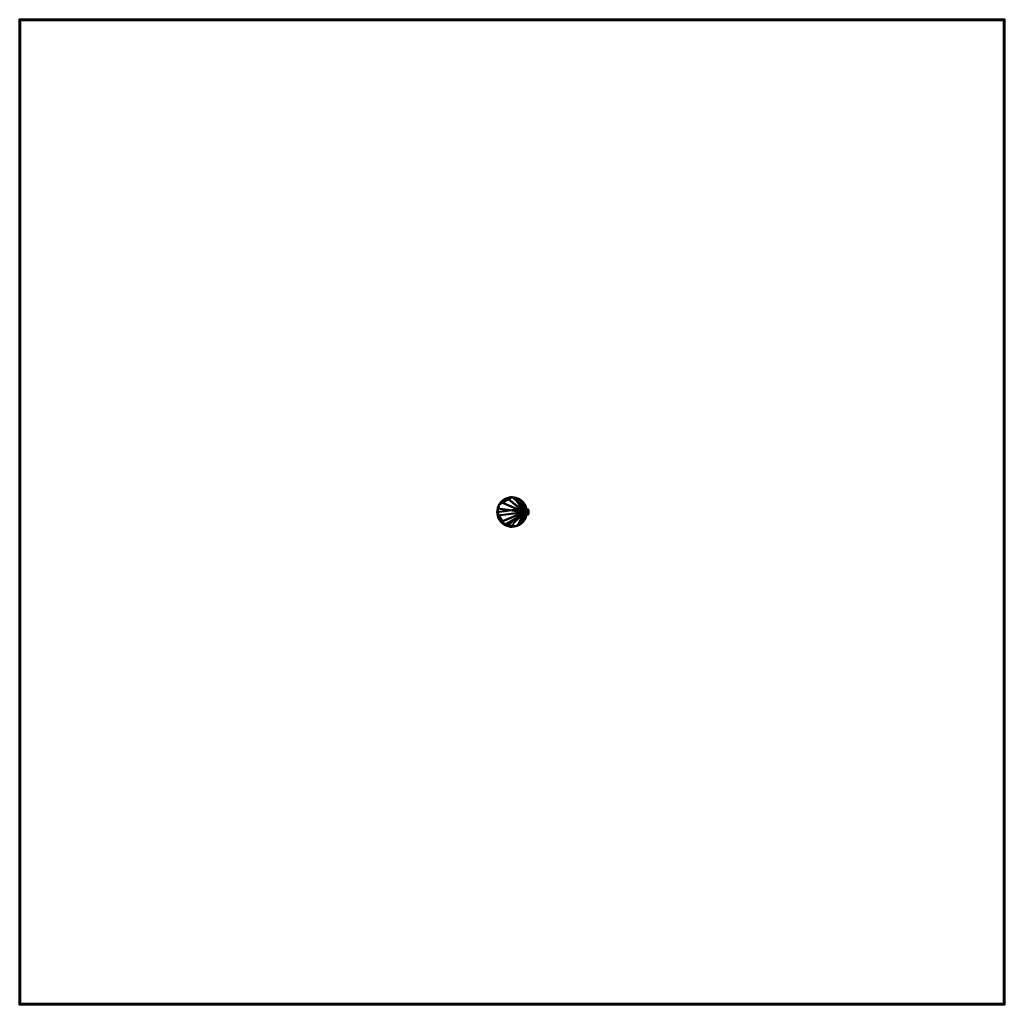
# Model space of a CAD drawing. Header units: millimetres. Extents: x -2000 to 2000, y -2000 to 2000.
import ezdxf

# ---------------------------------------------------------------- set-up
doc = ezdxf.new("R2010")
doc.units = ezdxf.units.MM
doc.layers.add('A-FLOR', color=192, linetype='Continuous', lineweight=60)
doc.layers.add('E-LITE-EQPM', color=33, linetype='Continuous', lineweight=40)

# ---------------------------------------------------------------- blocks, each defined once
blk = doc.blocks.new('FamilyGeomCombination_3587-View 1')
at = {"layer": 'E-LITE-EQPM'}
mesh = blk.add_polyface(dxfattribs=at)
corners = [(-60, 0), (-58, 15.5), (-52, 30), (-42.4, 42.4), (-30, 52), (-15.5, 58), (0, 60), (15.5, 58), (30, 52), (42.4, 42.4), (52, 30), (58, 15.5), (60, 0), (58, -15.5), (52, -30), (42.4, -42.4), (30, -52), (15.5, -58), (0, -60), (-15.5, -58), (-30, -52), (-42.4, -42.4), (-52, -30), (-58, -15.5)]
mesh.append_faces([[corners[k] for k in face] for face in [(6, 3, 4, 5), (2, 0, 1), (16, 14, 15), (22, 20, 21)]], dxfattribs={"vtx0": -1})
mesh.append_faces([[corners[k] for k in face] for face in [(6, 11, 0, 2)]], dxfattribs={"vtx0": -1, "vtx1": -1, "vtx2": -1, "vtx3": -1})
mesh.append_faces([[corners[k] for k in face] for face in [(20, 12, 16, 17)]], dxfattribs={"vtx0": -1, "vtx1": -1, "vtx3": -1})
mesh.append_faces([[corners[k] for k in face] for face in [(6, 2, 3)]], dxfattribs={"vtx0": -1, "vtx2": -1})
mesh.append_faces([[corners[k] for k in face] for face in [(0, 11, 12, 20)]], dxfattribs={"vtx0": -1, "vtx2": -1, "vtx3": -1})
mesh.append_faces([[corners[k] for k in face] for face in [(18, 19, 20, 17)]], dxfattribs={"vtx2": -1})
mesh.append_faces([[corners[k] for k in face] for face in [(9, 10, 11, 6), (12, 13, 14, 16), (22, 23, 0, 20)]], dxfattribs={"vtx2": -1, "vtx3": -1})
mesh.append_faces([[corners[k] for k in face] for face in [(6, 7, 8, 9)]], dxfattribs={"vtx3": -1})
mesh = blk.add_polyface(dxfattribs=at)
corners = [(60, 0), (58, 15.5), (52, 30), (42.4, 42.4), (30, 52), (15.5, 58), (0, 60), (-15.5, 58), (-30, 52), (-42.4, 42.4), (-52, 30), (-58, 15.5), (-60, 0), (-60, 0, 300), (-58.2, 14.6, 300), (-52.9, 28.4, 300), (-44.3, 40.4, 300), (-33.1, 50, 300), (-19.9, 56.6, 300), (-5.5, 59.7, 300), (9.2, 59.3, 300), (23.4, 55.2, 300), (36.2, 47.8, 300), (46.8, 37.6, 300), (54.5, 25, 300), (59, 11, 300), (59, 11, 36), (59.7, 5.5, 36), (60, 0, 36), (59, 7.8), (58.5, 11.6), (59.5, 3.9), (59.4, 8.2, 36)]
mesh.append_faces([[corners[k] for k in face] for face in [(28, 31, 27), (8, 18, 7), (20, 6, 19), (19, 7, 18), (6, 20, 5)]], dxfattribs={"vtx0": -1, "vtx1": -1})
mesh.append_faces([[corners[k] for k in face] for face in [(26, 1, 24)]], dxfattribs={"vtx0": -1, "vtx1": -1, "vtx2": -1})
mesh.append_faces([[corners[k] for k in face] for face in [(23, 2, 3), (24, 1, 2), (21, 4, 5), (27, 31, 29), (2, 23, 24), (4, 21, 22), (5, 20, 21), (19, 6, 7), (16, 9, 10), (17, 8, 9), (14, 11, 12), (9, 16, 17), (10, 15, 16)]], dxfattribs={"vtx0": -1, "vtx2": -1})
mesh.append_faces([[corners[k] for k in face] for face in [(26, 29, 30, 1)]], dxfattribs={"vtx0": -1, "vtx3": -1})
mesh.append_faces([[corners[k] for k in face] for face in [(0, 31, 28), (25, 26, 24)]], dxfattribs={"vtx1": -1})
mesh.append_faces([[corners[k] for k in face] for face in [(3, 4, 22), (32, 27, 29, 26), (22, 23, 3), (10, 11, 15), (17, 18, 8), (14, 15, 11)]], dxfattribs={"vtx1": -1, "vtx2": -1})
mesh.append_faces([[corners[k] for k in face] for face in [(12, 13, 14)]], dxfattribs={"vtx2": -1})
mesh = blk.add_polyface(dxfattribs=at)
corners = [(-60, 0, 300), (-58.2, -14.6, 300), (-52.9, -28.4, 300), (-44.3, -40.4, 300), (-33.1, -50, 300), (-19.9, -56.6, 300), (-5.5, -59.7, 300), (9.2, -59.3, 300), (23.4, -55.2, 300), (36.2, -47.8, 300), (46.8, -37.6, 300), (54.5, -25, 300), (59, -11, 300), (56.3, -10.4, 300), (53.9, -9.2, 300), (51.9, -7.4, 300), (50.3, -5.2, 300), (49.3, -2.7, 300), (49, 0, 300), (49.3, 2.7, 300), (50.3, 5.2, 300), (51.9, 7.4, 300), (53.9, 9.2, 300), (56.3, 10.4, 300), (59, 11, 300), (54.5, 25, 300), (46.8, 37.6, 300), (36.2, 47.8, 300), (23.4, 55.2, 300), (9.2, 59.3, 300), (-5.5, 59.7, 300), (-19.9, 56.6, 300), (-33.1, 50, 300), (-44.3, 40.4, 300), (-52.9, 28.4, 300), (-58.2, 14.6, 300)]
mesh.append_faces([[corners[k] for k in face] for face in [(11, 13, 14), (9, 16, 17, 8), (27, 19, 20, 26)]], dxfattribs={"vtx0": -1, "vtx2": -1})
mesh.append_faces([[corners[k] for k in face] for face in [(19, 27, 28, 29), (18, 33, 34, 35), (19, 29, 30, 31), (18, 31, 32, 33)]], dxfattribs={"vtx0": -1, "vtx3": -1})
mesh.append_faces([[corners[k] for k in face] for face in [(12, 13, 11)]], dxfattribs={"vtx1": -1})
mesh.append_faces([[corners[k] for k in face] for face in [(10, 11, 16, 9), (14, 15, 11), (15, 16, 11), (7, 8, 17, 6), (4, 5, 18, 3), (2, 3, 18, 1), (0, 1, 18, 35), (21, 22, 25), (22, 23, 25), (18, 19, 31)]], dxfattribs={"vtx1": -1, "vtx2": -1})
mesh.append_faces([[corners[k] for k in face] for face in [(17, 18, 5, 6), (20, 21, 25, 26)]], dxfattribs={"vtx1": -1, "vtx3": -1})
mesh.append_faces([[corners[k] for k in face] for face in [(23, 24, 25)]], dxfattribs={"vtx2": -1})
mesh = blk.add_polyface(dxfattribs=at)
corners = [(-60, 0), (-58, -15.5), (-52, -30), (-42.4, -42.4), (-30, -52), (-15.5, -58), (0, -60), (15.5, -58), (30, -52), (42.4, -42.4), (52, -30), (58, -15.5), (60, 0), (60, 0, 36), (59.7, -5.5, 36), (59, -11, 36), (59, -11, 300), (54.5, -25, 300), (46.8, -37.6, 300), (36.2, -47.8, 300), (23.4, -55.2, 300), (9.2, -59.3, 300), (-5.5, -59.7, 300), (-19.9, -56.6, 300), (-33.1, -50, 300), (-44.3, -40.4, 300), (-52.9, -28.4, 300), (-58.2, -14.6, 300), (-60, 0, 300), (59, -7.8), (59.5, -3.9), (58.5, -11.6), (59.4, -8.2, 36)]
mesh.append_faces([[corners[k] for k in face] for face in [(0, 27, 28)]], dxfattribs={"vtx0": -1})
mesh.append_faces([[corners[k] for k in face] for face in [(2, 26, 1), (8, 20, 7), (9, 19, 8), (11, 17, 10), (14, 30, 13), (20, 8, 19), (7, 21, 6)]], dxfattribs={"vtx0": -1, "vtx1": -1})
mesh.append_faces([[corners[k] for k in face] for face in [(11, 15, 17)]], dxfattribs={"vtx0": -1, "vtx1": -1, "vtx2": -1})
mesh.append_faces([[corners[k] for k in face] for face in [(27, 0, 1), (24, 3, 4), (25, 2, 3), (22, 5, 6), (1, 26, 27), (2, 25, 26), (3, 24, 25), (5, 22, 23), (6, 21, 22), (14, 29, 30)]], dxfattribs={"vtx0": -1, "vtx2": -1})
mesh.append_faces([[corners[k] for k in face] for face in [(29, 14, 32, 15), (15, 11, 31, 29)]], dxfattribs={"vtx0": -1, "vtx3": -1})
mesh.append_faces([[corners[k] for k in face] for face in [(16, 17, 15)]], dxfattribs={"vtx1": -1})
mesh.append_faces([[corners[k] for k in face] for face in [(4, 5, 23), (23, 24, 4), (9, 10, 18), (18, 19, 9), (20, 21, 7), (17, 18, 10)]], dxfattribs={"vtx1": -1, "vtx2": -1})
mesh.append_faces([[corners[k] for k in face] for face in [(30, 12, 13)]], dxfattribs={"vtx2": -1})
mesh = blk.add_polyface(dxfattribs=at)
corners = [(49, 0, 36), (49.3, -2.7, 36), (50.3, -5.2, 36), (51.9, -7.4, 36), (53.9, -9.2, 36), (56.3, -10.4, 36), (59, -11, 36), (59.7, -5.5, 36), (60, 0, 36), (59.7, 5.5, 36), (59, 11, 36), (56.3, 10.4, 36), (53.9, 9.2, 36), (51.9, 7.4, 36), (50.3, 5.2, 36), (49.3, 2.7, 36)]
mesh.append_faces([[corners[k] for k in face] for face in [(7, 5, 6)]], dxfattribs={"vtx0": -1})
mesh.append_faces([[corners[k] for k in face] for face in [(13, 9, 12)]], dxfattribs={"vtx0": -1, "vtx1": -1})
mesh.append_faces([[corners[k] for k in face] for face in [(14, 8, 9, 13)]], dxfattribs={"vtx0": -1, "vtx2": -1})
mesh.append_faces([[corners[k] for k in face] for face in [(8, 14, 15, 0), (7, 3, 4, 5), (8, 0, 1, 2)]], dxfattribs={"vtx0": -1, "vtx3": -1})
mesh.append_faces([[corners[k] for k in face] for face in [(2, 3, 7, 8)]], dxfattribs={"vtx1": -1, "vtx3": -1})
mesh.append_faces([[corners[k] for k in face] for face in [(9, 10, 11, 12)]], dxfattribs={"vtx3": -1})
mesh = blk.add_polyface(dxfattribs=at)
corners = [(49, 0, 36), (49.3, 2.7, 36), (50.3, 5.2, 36), (51.9, 7.4, 36), (53.9, 9.2, 36), (56.3, 10.4, 36), (59, 11, 36), (59, 11, 300), (56.3, 10.4, 300), (53.9, 9.2, 300), (51.9, 7.4, 300), (50.3, 5.2, 300), (49.3, 2.7, 300), (49, 0, 300)]
mesh.append_faces([[corners[k] for k in face] for face in [(0, 1, 12, 13)]], dxfattribs={"vtx1": -1})
mesh.append_faces([[corners[k] for k in face] for face in [(4, 5, 8, 9), (3, 4, 9, 10), (1, 2, 11, 12), (10, 11, 2, 3)]], dxfattribs={"vtx1": -1, "vtx3": -1})
mesh.append_faces([[corners[k] for k in face] for face in [(5, 6, 7, 8)]], dxfattribs={"vtx3": -1})
mesh = blk.add_polyface(dxfattribs=at)
corners = [(59, -11, 36), (56.3, -10.4, 36), (53.9, -9.2, 36), (51.9, -7.4, 36), (50.3, -5.2, 36), (49.3, -2.7, 36), (49, 0, 36), (49, 0, 300), (49.3, -2.7, 300), (50.3, -5.2, 300), (51.9, -7.4, 300), (53.9, -9.2, 300), (56.3, -10.4, 300), (59, -11, 300)]
mesh.append_faces([[corners[k] for k in face] for face in [(0, 1, 12, 13)]], dxfattribs={"vtx1": -1})
mesh.append_faces([[corners[k] for k in face] for face in [(4, 5, 8, 9), (3, 4, 9, 10), (1, 2, 11, 12), (10, 11, 2, 3)]], dxfattribs={"vtx1": -1, "vtx3": -1})
mesh.append_faces([[corners[k] for k in face] for face in [(5, 6, 7, 8)]], dxfattribs={"vtx3": -1})
blk = doc.blocks.new('FamilyGeomCombination_3588-View 1')
at = {"layer": 'E-LITE-EQPM'}
mesh = blk.add_polyface(dxfattribs=at)
corners = [(67, -8.5, 2024), (66, -8.5, 2024), (66, 8.5, 2024), (67, 8.5, 2024), (64.7, 10, 2024), (62, 10.8, 2024), (59.3, 11, 2024), (56.6, 10.5, 2024), (54.1, 9.3, 2024), (52, 7.5, 2024), (50.4, 5.3, 2024), (49.3, 2.7, 2024), (49, 0, 2024), (49.3, -2.7, 2024), (50.4, -5.3, 2024), (52, -7.5, 2024), (54.1, -9.3, 2024), (56.6, -10.5, 2024), (59.3, -11, 2024), (62, -10.8, 2024), (64.7, -10, 2024)]
mesh.append_faces([[corners[k] for k in face] for face in [(2, 6, 7, 8), (2, 8, 9, 10), (2, 10, 11, 12)]], dxfattribs={"vtx0": -1, "vtx3": -1})
mesh.append_faces([[corners[k] for k in face] for face in [(5, 6, 2, 4), (18, 19, 1, 17), (16, 17, 1, 15), (14, 15, 1, 13)]], dxfattribs={"vtx1": -1, "vtx2": -1})
mesh.append_faces([[corners[k] for k in face] for face in [(1, 2, 12, 13)]], dxfattribs={"vtx1": -1, "vtx3": -1})
mesh.append_faces([[corners[k] for k in face] for face in [(2, 3, 4), (20, 0, 1, 19)]], dxfattribs={"vtx2": -1})
mesh = blk.add_polyface(dxfattribs=at)
corners = [(67, -8.5, 2024), (64.7, -10, 2024), (62, -10.8, 2024), (59.3, -11, 2024), (56.6, -10.5, 2024), (54.1, -9.3, 2024), (52, -7.5, 2024), (50.4, -5.3, 2024), (49.3, -2.7, 2024), (49, 0, 2024), (49.3, 2.7, 2024), (50.4, 5.3, 2024), (52, 7.5, 2024), (54.1, 9.3, 2024), (56.6, 10.5, 2024), (59.3, 11, 2024), (62, 10.8, 2024), (64.7, 10, 2024), (67, 8.5, 2024), (67, 8.5, 36), (65.2, 9.7, 36), (63.2, 10.5, 36), (61.1, 10.9, 36), (59, 11, 36), (59, 11, 300), (56.3, 10.4, 300), (53.9, 9.2, 300), (51.9, 7.4, 300), (50.3, 5.2, 300), (49.3, 2.7, 300), (49, 0, 300), (49.3, -2.7, 300), (50.3, -5.2, 300), (51.9, -7.4, 300), (53.9, -9.2, 300), (56.3, -10.4, 300), (59, -11, 300), (59, -11, 36), (61.1, -10.9, 36), (63.2, -10.5, 36), (65.2, -9.7, 36), (67, -8.5, 36), (67, 8.5, 1030), (67, -8.5, 1030)]
mesh.append_faces([[corners[k] for k in face] for face in [(20, 42, 19), (42, 17, 18)]], dxfattribs={"vtx0": -1})
mesh.append_faces([[corners[k] for k in face] for face in [(13, 26, 12), (14, 42, 13), (29, 10, 28), (35, 43, 34), (6, 34, 5), (9, 31, 8), (31, 9, 30)]], dxfattribs={"vtx0": -1, "vtx1": -1})
mesh.append_faces([[corners[k] for k in face] for face in [(20, 24, 42), (26, 13, 42), (40, 43, 36), (34, 43, 5)]], dxfattribs={"vtx0": -1, "vtx1": -1, "vtx2": -1})
mesh.append_faces([[corners[k] for k in face] for face in [(24, 20, 21), (42, 25, 26), (42, 24, 25), (42, 15, 16), (42, 14, 15), (28, 10, 11), (36, 38, 39), (32, 7, 8), (33, 6, 7), (43, 3, 4), (43, 1, 2), (43, 35, 36)]], dxfattribs={"vtx0": -1, "vtx2": -1})
mesh.append_faces([[corners[k] for k in face] for face in [(21, 22, 24), (27, 28, 11), (26, 27, 12), (16, 17, 42), (9, 10, 29), (11, 12, 27), (29, 30, 9), (31, 32, 8), (33, 34, 6), (32, 33, 7), (39, 40, 36), (4, 5, 43), (2, 3, 43)]], dxfattribs={"vtx1": -1, "vtx2": -1})
mesh.append_faces([[corners[k] for k in face] for face in [(22, 23, 24), (36, 37, 38), (40, 41, 43), (43, 0, 1)]], dxfattribs={"vtx2": -1})
mesh = blk.add_polyface(dxfattribs=at)
corners = [(59, 11, 300), (59.7, 5.5, 300), (60, 0, 300), (59.7, -5.5, 300), (59, -11, 300), (56.3, -10.4, 300), (53.9, -9.2, 300), (51.9, -7.4, 300), (50.3, -5.2, 300), (49.3, -2.7, 300), (49, 0, 300), (49.3, 2.7, 300), (50.3, 5.2, 300), (51.9, 7.4, 300), (53.9, 9.2, 300), (56.3, 10.4, 300)]
mesh.append_faces([[corners[k] for k in face] for face in [(1, 15, 0)]], dxfattribs={"vtx0": -1})
mesh.append_faces([[corners[k] for k in face] for face in [(3, 6, 7, 8), (2, 9, 10, 11), (1, 13, 14, 15)]], dxfattribs={"vtx0": -1, "vtx3": -1})
mesh.append_faces([[corners[k] for k in face] for face in [(11, 12, 2)]], dxfattribs={"vtx1": -1, "vtx2": -1})
mesh.append_faces([[corners[k] for k in face] for face in [(2, 3, 8, 9), (12, 13, 1, 2)]], dxfattribs={"vtx1": -1, "vtx3": -1})
mesh.append_faces([[corners[k] for k in face] for face in [(3, 4, 5, 6)]], dxfattribs={"vtx3": -1})
mesh = blk.add_polyface(dxfattribs=at)
corners = [(67, 8.5, 36), (66, 8.5, 36), (66, -8.5, 36), (67, -8.5, 36), (65.2, -9.7, 36), (63.2, -10.5, 36), (61.1, -10.9, 36), (59, -11, 36), (59.7, -5.5, 36), (60, 0, 36), (59.7, 5.5, 36), (59, 11, 36), (61.1, 10.9, 36), (63.2, 10.5, 36), (65.2, 9.7, 36)]
mesh.append_faces([[corners[k] for k in face] for face in [(1, 13, 14, 0)]], dxfattribs={"vtx0": -1})
mesh.append_faces([[corners[k] for k in face] for face in [(10, 13, 1)]], dxfattribs={"vtx0": -1, "vtx1": -1, "vtx2": -1})
mesh.append_faces([[corners[k] for k in face] for face in [(4, 5, 2, 3)]], dxfattribs={"vtx1": -1})
mesh.append_faces([[corners[k] for k in face] for face in [(8, 9, 2, 5)]], dxfattribs={"vtx1": -1, "vtx2": -1, "vtx3": -1})
mesh.append_faces([[corners[k] for k in face] for face in [(9, 10, 1, 2)]], dxfattribs={"vtx1": -1, "vtx3": -1})
mesh.append_faces([[corners[k] for k in face] for face in [(6, 7, 8, 5)]], dxfattribs={"vtx2": -1})
mesh.append_faces([[corners[k] for k in face] for face in [(10, 11, 12, 13)]], dxfattribs={"vtx3": -1})
mesh = blk.add_polyface(dxfattribs=at)
corners = [(60, 0, 300), (59.7, 5.5, 300), (59, 11, 300), (59, 11, 36), (59.7, 5.5, 36), (60, 0, 36)]
mesh.append_faces([[corners[k] for k in face] for face in [(5, 0, 1, 4)]], dxfattribs={"vtx2": -1})
mesh.append_faces([[corners[k] for k in face] for face in [(1, 2, 3, 4)]], dxfattribs={"vtx3": -1})
mesh = blk.add_polyface(dxfattribs=at)
corners = [(66, 8.5, 2024), (66, -8.5, 2024), (66, -8.5, 36), (66, 8.5, 36)]
mesh.append_faces([[corners[k] for k in face] for face in [(0, 1, 2, 3)]])
mesh = blk.add_polyface(dxfattribs=at)
corners = [(67, 8.5, 2024), (66, 8.5, 2024), (66, 8.5, 36), (67, 8.5, 36)]
mesh.append_faces([[corners[k] for k in face] for face in [(3, 0, 1, 2)]])
mesh = blk.add_polyface(dxfattribs=at)
corners = [(59, -11, 300), (59.7, -5.5, 300), (60, 0, 300), (60, 0, 36), (59.7, -5.5, 36), (59, -11, 36)]
mesh.append_faces([[corners[k] for k in face] for face in [(4, 5, 0, 1), (1, 2, 3, 4)]], dxfattribs={"vtx3": -1})
mesh = blk.add_polyface(dxfattribs=at)
corners = [(66, -8.5, 2024), (67, -8.5, 2024), (67, -8.5, 36), (66, -8.5, 36)]
mesh.append_faces([[corners[k] for k in face] for face in [(0, 1, 2, 3)]])

msp = doc.modelspace()

# ---------------------------------------------------------------- block references
at = {"layer": 'E-LITE-EQPM'}
for name in ['FamilyGeomCombination_3587-View 1', 'FamilyGeomCombination_3588-View 1']:
    msp.add_blockref(name, (0, 0), dxfattribs=at)

# ---------------------------------------------------------------- meshes
at = {"layer": 'A-FLOR'}
mesh = msp.add_polyface(dxfattribs=at)
corners = [(2000, 2000, -300), (2000, -2000, -300), (-2000, -2000, -300), (-2000, 2000, -300)]
mesh.append_faces([[corners[k] for k in face] for face in [(3, 0, 1, 2)]])
mesh = msp.add_polyface(dxfattribs=at)
corners = [(2000, 2000), (-2000, 2000), (-2000, -2000), (2000, -2000)]
mesh.append_faces([[corners[k] for k in face] for face in [(2, 3, 0, 1)]])
mesh = msp.add_polyface(dxfattribs=at)
corners = [(-2000, 2000, -300), (-2000, -2000, -300), (-2000, -2000), (-2000, 2000)]
mesh.append_faces([[corners[k] for k in face] for face in [(0, 1, 2, 3)]])
mesh = msp.add_polyface(dxfattribs=at)
corners = [(2000, 2000, -300), (-2000, 2000, -300), (-2000, 2000), (2000, 2000)]
mesh.append_faces([[corners[k] for k in face] for face in [(0, 1, 2, 3)]])
mesh = msp.add_polyface(dxfattribs=at)
corners = [(2000, -2000, -300), (2000, 2000, -300), (2000, 2000), (2000, -2000)]
mesh.append_faces([[corners[k] for k in face] for face in [(0, 1, 2, 3)]])
mesh = msp.add_polyface(dxfattribs=at)
corners = [(-2000, -2000, -300), (2000, -2000, -300), (2000, -2000), (-2000, -2000)]
mesh.append_faces([[corners[k] for k in face] for face in [(0, 1, 2, 3)]])
at = {"layer": 'E-LITE-EQPM'}
mesh = msp.add_polyface(dxfattribs=at)
corners = [(67, -8.5, 2030), (67, 8.5, 2030), (64.7, 10, 2030), (62, 10.8, 2030), (59.3, 11, 2030), (56.6, 10.5, 2030), (54.1, 9.3, 2030), (52, 7.5, 2030), (50.4, 5.3, 2030), (49.3, 2.7, 2030), (49, 0, 2030), (49.3, -2.7, 2030), (50.4, -5.3, 2030), (52, -7.5, 2030), (54.1, -9.3, 2030), (56.6, -10.5, 2030), (59.3, -11, 2030), (62, -10.8, 2030), (64.7, -10, 2030)]
mesh.append_faces([[corners[k] for k in face] for face in [(12, 0, 1, 4)]], dxfattribs={"vtx0": -1, "vtx2": -1, "vtx3": -1})
mesh.append_faces([[corners[k] for k in face] for face in [(10, 4, 5, 6)]], dxfattribs={"vtx0": -1, "vtx3": -1})
mesh.append_faces([[corners[k] for k in face] for face in [(9, 10, 8)]], dxfattribs={"vtx1": -1})
mesh.append_faces([[corners[k] for k in face] for face in [(13, 14, 0, 12)]], dxfattribs={"vtx1": -1, "vtx2": -1})
mesh.append_faces([[corners[k] for k in face] for face in [(15, 16, 17, 14)]], dxfattribs={"vtx2": -1})
mesh.append_faces([[corners[k] for k in face] for face in [(17, 18, 0, 14), (10, 11, 12, 4), (6, 7, 8, 10)]], dxfattribs={"vtx2": -1, "vtx3": -1})
mesh.append_faces([[corners[k] for k in face] for face in [(1, 2, 3, 4)]], dxfattribs={"vtx3": -1})
mesh = msp.add_polyface(dxfattribs=at)
corners = [(67, -8.5, 2024), (64.7, -10, 2024), (62, -10.8, 2024), (59.3, -11, 2024), (56.6, -10.5, 2024), (54.1, -9.3, 2024), (52, -7.5, 2024), (50.4, -5.3, 2024), (49.3, -2.7, 2024), (49, 0, 2024), (49.3, 2.7, 2024), (50.4, 5.3, 2024), (52, 7.5, 2024), (54.1, 9.3, 2024), (56.6, 10.5, 2024), (59.3, 11, 2024), (62, 10.8, 2024), (64.7, 10, 2024), (67, 8.5, 2024)]
mesh.append_faces([[corners[k] for k in face] for face in [(18, 15, 16, 17), (13, 11, 12), (4, 2, 3)]], dxfattribs={"vtx0": -1})
mesh.append_faces([[corners[k] for k in face] for face in [(2, 15, 18, 1), (5, 15, 2, 4)]], dxfattribs={"vtx0": -1, "vtx1": -1, "vtx2": -1})
mesh.append_faces([[corners[k] for k in face] for face in [(15, 7, 11, 13)]], dxfattribs={"vtx0": -1, "vtx1": -1, "vtx2": -1, "vtx3": -1})
mesh.append_faces([[corners[k] for k in face] for face in [(14, 15, 13), (8, 9, 7)]], dxfattribs={"vtx1": -1})
mesh.append_faces([[corners[k] for k in face] for face in [(6, 7, 15, 5)]], dxfattribs={"vtx1": -1, "vtx2": -1})
mesh.append_faces([[corners[k] for k in face] for face in [(18, 0, 1)]], dxfattribs={"vtx2": -1})
mesh.append_faces([[corners[k] for k in face] for face in [(9, 10, 11, 7)]], dxfattribs={"vtx2": -1, "vtx3": -1})
mesh = msp.add_polyface(dxfattribs=at)
corners = [(67, -8.5, 2030), (64.7, -10, 2030), (62, -10.8, 2030), (59.3, -11, 2030), (56.6, -10.5, 2030), (54.1, -9.3, 2030), (52, -7.5, 2030), (50.4, -5.3, 2030), (49.3, -2.7, 2030), (49, 0, 2030), (49.3, 2.7, 2030), (50.4, 5.3, 2030), (52, 7.5, 2030), (54.1, 9.3, 2030), (56.6, 10.5, 2030), (59.3, 11, 2030), (62, 10.8, 2030), (64.7, 10, 2030), (67, 8.5, 2030), (67, 8.5, 2024), (64.7, 10, 2024), (62, 10.8, 2024), (59.3, 11, 2024), (56.6, 10.5, 2024), (54.1, 9.3, 2024), (52, 7.5, 2024), (50.4, 5.3, 2024), (49.3, 2.7, 2024), (49, 0, 2024), (49.3, -2.7, 2024), (50.4, -5.3, 2024), (52, -7.5, 2024), (54.1, -9.3, 2024), (56.6, -10.5, 2024), (59.3, -11, 2024), (62, -10.8, 2024), (64.7, -10, 2024), (67, -8.5, 2024)]
mesh.append_faces([[corners[k] for k in face] for face in [(19, 20, 17, 18), (0, 1, 36, 37)]], dxfattribs={"vtx1": -1})
mesh.append_faces([[corners[k] for k in face] for face in [(20, 21, 16, 17), (21, 22, 15, 16), (23, 24, 13, 14), (25, 26, 11, 12), (24, 25, 12, 13), (22, 23, 14, 15), (26, 27, 10, 11), (9, 10, 27, 28), (28, 29, 8, 9), (29, 30, 7, 8), (30, 31, 6, 7), (32, 33, 4, 5), (34, 35, 2, 3), (33, 34, 3, 4), (31, 32, 5, 6), (35, 36, 1, 2)]], dxfattribs={"vtx1": -1, "vtx3": -1})
mesh = msp.add_polyface(dxfattribs=at)
corners = [(67, -8.5, 36), (67, 8.5, 36), (64.7, 10, 36), (62, 10.8, 36), (59.3, 11, 36), (56.6, 10.5, 36), (54.1, 9.3, 36), (52, 7.5, 36), (50.4, 5.3, 36), (49.3, 2.7, 36), (49, 0, 36), (49.3, -2.7, 36), (50.4, -5.3, 36), (52, -7.5, 36), (54.1, -9.3, 36), (56.6, -10.5, 36), (59.3, -11, 36), (62, -10.8, 36), (64.7, -10, 36)]
mesh.append_faces([[corners[k] for k in face] for face in [(1, 17, 18, 0), (13, 11, 12), (4, 2, 3), (11, 9, 10)]], dxfattribs={"vtx0": -1})
mesh.append_faces([[corners[k] for k in face] for face in [(9, 17, 1)]], dxfattribs={"vtx0": -1, "vtx1": -1, "vtx2": -1})
mesh.append_faces([[corners[k] for k in face] for face in [(14, 16, 17, 9)]], dxfattribs={"vtx0": -1, "vtx2": -1, "vtx3": -1})
mesh.append_faces([[corners[k] for k in face] for face in [(15, 16, 14)]], dxfattribs={"vtx1": -1})
mesh.append_faces([[corners[k] for k in face] for face in [(13, 14, 9, 11), (1, 2, 4, 9)]], dxfattribs={"vtx1": -1, "vtx2": -1, "vtx3": -1})
mesh.append_faces([[corners[k] for k in face] for face in [(4, 5, 6, 9)]], dxfattribs={"vtx2": -1, "vtx3": -1})
mesh.append_faces([[corners[k] for k in face] for face in [(6, 7, 8, 9)]], dxfattribs={"vtx3": -1})
mesh = msp.add_polyface(dxfattribs=at)
corners = [(67, -8.5, 30), (64.7, -10, 30), (62, -10.8, 30), (59.3, -11, 30), (56.6, -10.5, 30), (54.1, -9.3, 30), (52, -7.5, 30), (50.4, -5.3, 30), (49.3, -2.7, 30), (49, 0, 30), (49.3, 2.7, 30), (50.4, 5.3, 30), (52, 7.5, 30), (54.1, 9.3, 30), (56.6, 10.5, 30), (59.3, 11, 30), (62, 10.8, 30), (64.7, 10, 30), (67, 8.5, 30)]
mesh.append_faces([[corners[k] for k in face] for face in [(8, 6, 7)]], dxfattribs={"vtx0": -1})
mesh.append_faces([[corners[k] for k in face] for face in [(15, 18, 10, 13)]], dxfattribs={"vtx0": -1, "vtx1": -1, "vtx2": -1, "vtx3": -1})
mesh.append_faces([[corners[k] for k in face] for face in [(10, 18, 5, 6)]], dxfattribs={"vtx0": -1, "vtx1": -1, "vtx3": -1})
mesh.append_faces([[corners[k] for k in face] for face in [(14, 15, 13), (1, 2, 18, 0), (4, 5, 3)]], dxfattribs={"vtx1": -1})
mesh.append_faces([[corners[k] for k in face] for face in [(2, 3, 5, 18)]], dxfattribs={"vtx1": -1, "vtx2": -1, "vtx3": -1})
mesh.append_faces([[corners[k] for k in face] for face in [(11, 12, 13, 10)]], dxfattribs={"vtx2": -1})
mesh.append_faces([[corners[k] for k in face] for face in [(8, 9, 10, 6)]], dxfattribs={"vtx2": -1, "vtx3": -1})
mesh.append_faces([[corners[k] for k in face] for face in [(15, 16, 17, 18)]], dxfattribs={"vtx3": -1})
mesh = msp.add_polyface(dxfattribs=at)
corners = [(67, -8.5, 36), (64.7, -10, 36), (62, -10.8, 36), (59.3, -11, 36), (56.6, -10.5, 36), (54.1, -9.3, 36), (52, -7.5, 36), (50.4, -5.3, 36), (49.3, -2.7, 36), (49, 0, 36), (49.3, 2.7, 36), (50.4, 5.3, 36), (52, 7.5, 36), (54.1, 9.3, 36), (56.6, 10.5, 36), (59.3, 11, 36), (62, 10.8, 36), (64.7, 10, 36), (67, 8.5, 36), (67, 8.5, 30), (64.7, 10, 30), (62, 10.8, 30), (59.3, 11, 30), (56.6, 10.5, 30), (54.1, 9.3, 30), (52, 7.5, 30), (50.4, 5.3, 30), (49.3, 2.7, 30), (49, 0, 30), (49.3, -2.7, 30), (50.4, -5.3, 30), (52, -7.5, 30), (54.1, -9.3, 30), (56.6, -10.5, 30), (59.3, -11, 30), (62, -10.8, 30), (64.7, -10, 30), (67, -8.5, 30)]
mesh.append_faces([[corners[k] for k in face] for face in [(19, 20, 17, 18), (0, 1, 36, 37)]], dxfattribs={"vtx1": -1})
mesh.append_faces([[corners[k] for k in face] for face in [(20, 21, 16, 17), (21, 22, 15, 16), (23, 24, 13, 14), (25, 26, 11, 12), (24, 25, 12, 13), (22, 23, 14, 15), (26, 27, 10, 11), (9, 10, 27, 28), (28, 29, 8, 9), (29, 30, 7, 8), (30, 31, 6, 7), (32, 33, 4, 5), (34, 35, 2, 3), (33, 34, 3, 4), (31, 32, 5, 6), (35, 36, 1, 2)]], dxfattribs={"vtx1": -1, "vtx3": -1})
mesh = msp.add_polyface(dxfattribs=at)
corners = [(66, 8.5, 2024), (66, -8.5, 2024), (67, -8.5, 2024), (67, 8.5, 2024)]
mesh.append_faces([[corners[k] for k in face] for face in [(3, 0, 1, 2)]])
mesh = msp.add_polyface(dxfattribs=at)
corners = [(66, 8.5, 36), (67, 8.5, 36), (67, -8.5, 36), (66, -8.5, 36)]
mesh.append_faces([[corners[k] for k in face] for face in [(1, 2, 3, 0)]])
mesh = msp.add_polyface(dxfattribs=at)
corners = [(66, -8.5, 2024), (66, 8.5, 2024), (66, 8.5, 36), (66, -8.5, 36)]
mesh.append_faces([[corners[k] for k in face] for face in [(0, 1, 2, 3)]])
mesh = msp.add_polyface(dxfattribs=at)
corners = [(66, 8.5, 2024), (67, 8.5, 2024), (67, 8.5, 36), (66, 8.5, 36)]
mesh.append_faces([[corners[k] for k in face] for face in [(3, 0, 1, 2)]])
mesh = msp.add_polyface(dxfattribs=at)
corners = [(67, 8.5, 2024), (67, -8.5, 2024), (67, -8.5, 36), (67, 8.5, 36)]
mesh.append_faces([[corners[k] for k in face] for face in [(0, 1, 2, 3)]])
mesh = msp.add_polyface(dxfattribs=at)
corners = [(67, 8.5, 2030), (67, -8.5, 2030), (67, -8.5, 2024), (67, 8.5, 2024)]
mesh.append_faces([[corners[k] for k in face] for face in [(0, 1, 2, 3)]])
mesh = msp.add_polyface(dxfattribs=at)
corners = [(67, 8.5, 36), (67, -8.5, 36), (67, -8.5, 30), (67, 8.5, 30)]
mesh.append_faces([[corners[k] for k in face] for face in [(0, 1, 2, 3)]])
mesh = msp.add_polyface(dxfattribs=at)
corners = [(67, -8.5, 2024), (66, -8.5, 2024), (66, -8.5, 36), (67, -8.5, 36)]
mesh.append_faces([[corners[k] for k in face] for face in [(3, 0, 1, 2)]])

doc.saveas('drawing.dxf')
